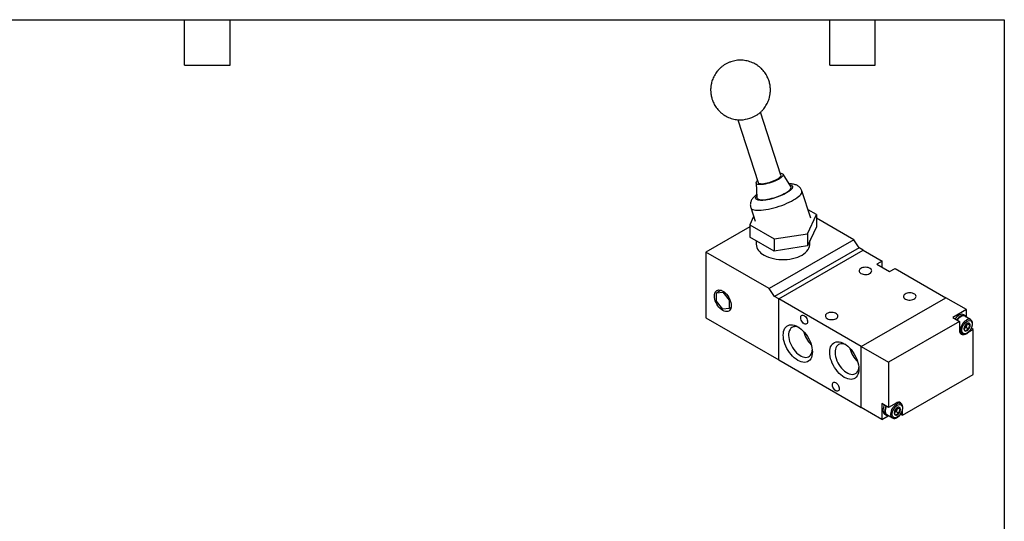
# Model space of a CAD drawing. Header units: millimetres. Extents: x 13 to 546, y 13 to 419.
# Tile 3 of 3: x 217 to 546, y 251 to 419. Entities that reach past the tile are written whole.
import ezdxf

# ---------------------------------------------------------------- set-up
doc = ezdxf.new("R2010")
doc.units = ezdxf.units.MM
doc.header["$LTSCALE"] = 2
doc.layers.add('TEXT', color=140, linetype='Continuous', lineweight=25)

msp = doc.modelspace()

# ---------------------------------------------------------------- linework, layer by layer
for p, q in [((456.866539, 385.589934), (463.759923, 364.539709)), ((471.362649, 367.029398), (464.470956, 388.074461)), ((474.704719, 363.199552), (472.036774, 367.351386)), ((463.02592, 364.400573), (463.330633, 359.474844)), ((481.351004, 352.594371), (478.355625, 361.741315)), ((461.249491, 356.139515), (462.736656, 351.598182)), ((462.208488, 353.21104), (460.890279, 350.371003)), ((480.208796, 347.382742), (483.197381, 353.82155)), ((483.197381, 353.82155), (480.425034, 355.421992)), ((483.197381, 353.82155), (483.197381, 349.738846)), ((495.731907, 345.359583), (483.197381, 352.595611)), ((460.890279, 349.738183), (446.234432, 341.277542)), ((460.890279, 350.371003), (469.055245, 345.657469)), ((460.890279, 350.371003), (460.890279, 346.288299)), ((483.197381, 349.738846), (480.208796, 343.300038)), ((469.055245, 341.574765), (460.890279, 346.288299)), ((469.055245, 345.657469), (480.208796, 347.382742)), ((480.208796, 347.382742), (480.208796, 343.300038)), ((463.04383, 345.045081), (463.04383, 343.930869)), ((495.731907, 345.359583), (467.447636, 329.031421)), ((469.055245, 345.657469), (469.055245, 341.574765)), ((480.208796, 343.300038), (469.055245, 341.574765)), ((497.499674, 342.705991), (469.215403, 326.377829)), ((481.04383, 343.930869), (481.04383, 345.099092)), ((497.499674, 342.705991), (495.731907, 345.359583)), ((498.913888, 341.889583), (497.499674, 342.705991)), ((446.234432, 341.277542), (446.234432, 319.23094)), ((467.447636, 329.031421), (446.234432, 341.277542)), ((470.629616, 325.561421), (498.913888, 341.889583)), ((498.913888, 341.889583), (505.277849, 338.215746)), ((505.277849, 338.215746), (503.439371, 337.154416)), ((503.439371, 337.154416), (507.682012, 334.705192)), ((505.207425, 336.13374), (505.277849, 336.174394)), ((505.277849, 336.174394), (505.277849, 338.215746)), ((505.277849, 336.174394), (505.279017, 336.092411)), ((507.682012, 334.705192), (509.520489, 335.766522)), ((509.520489, 335.766522), (526.491052, 325.969625)), ((451.291472, 328.464506), (449.769966, 327.586159)), ((449.769966, 327.586159), (451.891287, 327.775837)), ((449.769966, 324.757579), (449.769966, 327.586159)), ((452.231889, 327.972462), (451.891287, 327.775837)), ((451.891287, 327.775837), (454.012607, 325.136935)), ((469.215403, 326.377829), (467.447636, 329.031421)), ((470.629616, 325.561421), (469.215403, 326.377829)), ((451.891287, 322.118676), (449.769966, 324.757579)), ((454.275874, 325.288916), (454.012607, 325.136935)), ((454.012607, 325.136935), (454.012607, 322.308354)), ((470.629616, 305.1479), (470.629616, 325.561421)), ((498.206781, 309.641463), (470.629616, 325.561421)), ((498.206781, 309.641463), (526.491052, 325.969625)), ((533.420698, 321.969225), (526.491052, 325.969625)), ((454.012607, 322.308354), (451.891287, 322.118676)), ((454.637193, 322.66892), (454.012607, 322.308354)), ((533.420698, 321.969225), (528.824504, 319.315899)), ((533.011388, 319.954201), (532.445703, 320.280765)), ((534.795587, 318.635538), (532.886398, 319.737689)), ((533.420698, 319.525971), (533.420698, 321.969225)), ((446.234432, 319.23094), (470.629616, 305.1479)), ((531.087246, 318.009646), (507.399169, 304.33481)), ((528.824504, 319.315899), (531.087246, 318.009646)), ((531.087246, 318.009646), (531.087246, 315.151753)), ((533.479057, 316.593664), (533.223902, 315.936028)), ((533.734212, 317.2513), (533.479057, 316.593664)), ((533.734212, 317.2513), (534.645154, 316.725424)), ((531.234151, 314.340831), (532.04581, 313.872269)), ((532.083038, 313.851912), (532.04581, 313.872269)), ((532.713592, 315.641432), (532.612634, 315.58315)), ((532.615737, 315.591216), (532.713592, 315.641432)), ((533.223902, 315.936028), (532.713592, 315.641432)), ((534.134844, 315.410152), (533.223902, 315.936028)), ((534.235029, 314.519307), (535.68344, 315.355457)), ((535.68344, 315.355457), (535.065446, 315.712217)), ((535.68344, 300.249452), (535.68344, 315.355457)), ((498.206781, 309.641463), (507.399169, 304.33481)), ((498.206781, 289.227942), (498.206781, 309.641463)), ((470.629616, 305.1479), (498.206781, 289.227942)), ((507.399169, 304.33481), (507.399169, 289.228805)), ((511.995363, 286.574616), (535.68344, 300.249452)), ((507.399169, 289.228805), (505.136427, 290.535058)), ((505.136427, 290.535058), (505.136427, 285.227542)), ((509.874043, 290.657519), (507.399169, 289.228805)), ((511.461063, 290.46707), (510.649403, 290.935631)), ((505.136427, 285.227542), (498.206781, 289.227942)), ((506.111423, 286.916003), (506.677108, 286.58944)), ((506.802098, 286.805952), (508.711286, 285.703801)), ((509.379068, 287.472963), (509.27811, 287.414682)), ((509.281213, 287.422747), (509.379068, 287.472963)), ((509.889378, 287.767559), (509.379068, 287.472963)), ((510.144533, 288.425195), (509.889378, 287.767559)), ((510.80032, 287.241684), (509.889378, 287.767559)), ((510.399689, 289.082831), (510.144533, 288.425195)), ((510.399689, 289.082831), (511.31063, 288.556956)), ((511.379877, 286.929928), (511.995363, 286.574616)), ((511.995363, 286.574616), (511.995363, 288.242279)), ((505.136427, 285.227542), (507.252514, 286.449133)), ((508.748514, 285.683443), (508.711286, 285.703801))]:
    msp.add_line(p, q)
at = {"flags": 128}
for points in [[(471.139528, 367.71074), (471.330134, 367.687002), (471.657523, 367.608562), (471.897607, 367.491247), (472.04527, 367.337557), (472.097365, 367.150767), (472.052782, 366.934858), (471.912469, 366.694433), (471.679419, 366.434615), (471.358598, 366.160942), (470.956844, 365.879248), (470.48272, 365.595535), (469.94633, 365.31585), (469.359107, 365.046156), (468.733567, 364.792198), (468.083041, 364.559392), (467.421396, 364.352697), (466.762732, 364.17652), (466.121087, 364.034615), (465.510138, 363.930008), (464.942906, 363.864926), (464.43148, 363.840759), (463.98676, 363.858019), (463.618225, 363.916341), (463.33373, 364.01448), (463.139337, 364.150346), (463.039191, 364.321041), (463.035425, 364.522929), (463.128121, 364.751706), (463.315301, 365.002497), (463.536802, 365.221051)], [(463.759923, 364.539709), (463.766297, 364.522058), (463.877368, 364.374873), (464.07915, 364.262398), (464.366674, 364.187404), (464.732859, 364.151737), (465.16869, 364.156276), (465.663434, 364.200908), (466.20491, 364.284534), (466.779784, 364.405096), (467.373902, 364.559625), (467.972633, 364.744316), (468.561236, 364.954621), (469.125217, 365.185361), (469.650688, 365.430856), (470.124712, 365.68506), (470.535615, 365.941713), (470.873281, 366.194497), (471.129394, 366.437187), (471.297649, 366.663807), (471.373902, 366.868776), (471.362649, 367.029398)], [(463.330633, 359.474844), (463.332398, 359.453585), (463.402104, 359.250545), (463.564637, 359.079873), (463.81733, 358.944371), (464.156033, 358.846265), (464.575185, 358.787164), (465.067903, 358.768041), (465.626096, 358.789207), (466.2406, 358.850317), (466.901323, 358.950367), (467.597418, 359.087713), (468.317454, 359.260101), (469.049608, 359.464699), (469.781858, 359.698149), (470.502181, 359.956618), (471.198749, 360.23586), (471.860124, 360.531292), (472.475447, 360.838062), (473.034614, 361.151132), (473.528443, 361.465363), (473.948826, 361.775594), (474.288861, 362.076732), (474.542963, 362.363832), (474.706961, 362.63218), (474.778161, 362.877369), (474.755395, 363.095374), (474.704719, 363.199552)], [(474.316855, 363.803143), (474.332909, 363.801405), (474.862278, 363.629314), (475.1819, 363.354145), (475.250968, 362.983656), (475.05711, 362.538397), (474.868561, 362.298876), (474.620397, 362.048144), (473.987829, 361.545624), (473.221034, 361.060117), (472.315154, 360.580009), (471.236728, 360.094793), (470.026946, 359.634545), (468.750968, 359.231286), (467.487912, 358.912501), (466.890775, 358.791494), (466.315303, 358.69525), (465.293984, 358.583345), (464.459273, 358.568468), (464.459273, 358.568468)], [(461.249491, 356.139515), (461.263832, 356.099801), (461.407352, 355.87071), (461.642852, 355.675251), (461.967752, 355.515566), (462.378491, 355.393404), (462.87057, 355.310104), (463.438597, 355.266579), (464.076349, 355.263304), (464.776839, 355.300317), (465.532391, 355.377212), (466.334728, 355.493146), (467.17506, 355.646849), (468.044179, 355.836637), (468.932563, 356.06043), (469.830479, 356.315777), (470.728089, 356.599881), (471.615559, 356.909627), (472.483165, 357.241624), (473.321402, 357.592233), (474.121085, 357.957612), (474.873454, 358.33376), (475.570266, 358.716554), (476.203884, 359.101801), (476.767369, 359.485279), (477.254546, 359.862788), (477.660077, 360.230192), (477.97952, 360.583464), (478.209374, 360.918735), (478.347121, 361.23233), (478.391252, 361.520815), (478.355625, 361.741315)], [(465.679869, 340.257032), (466.379946, 339.893137), (467.142079, 339.573481), (467.957915, 339.301565), (468.818518, 339.080368), (469.714458, 338.912315), (470.63592, 338.799246), (471.572806, 338.7424), (472.514853, 338.7424), (473.45174, 338.799246), (474.373201, 338.912315), (475.269141, 339.080368), (476.129744, 339.301565), (476.945581, 339.573481), (477.707713, 339.893137), (478.407791, 340.257032), (479.038144, 340.661178), (479.591865, 341.101148), (480.062889, 341.57212), (480.446054, 342.068936), (480.737162, 342.586151), (480.933025, 343.118099), (481.031496, 343.658952), (481.04383, 343.930869)], [(498.13607, 334.092885), (498.490002, 333.928648), (498.896817, 333.812174), (499.337494, 333.748908), (499.791428, 333.741809), (500.237392, 333.791209), (500.654534, 333.894799), (501.023349, 334.047733), (501.326591, 334.242862), (501.550082, 334.471062), (501.68337, 334.721661), (501.720224, 334.982942), (501.658921, 335.242689), (501.502326, 335.488755), (501.257762, 335.709635), (500.936665, 335.895), (500.554049, 336.036184), (500.127804, 336.126584), (499.677861, 336.161974), (499.225259, 336.140698), (498.791161, 336.063752), (498.395866, 335.934734), (498.057856, 335.759676), (497.792936, 335.546764), (497.613495, 335.305953), (497.527922, 335.048503), (497.540219, 334.786453), (497.64981, 334.532055), (497.851572, 334.297206), (498.13607, 334.092885)], [(451.891287, 328.193007), (452.330985, 327.899214), (452.759856, 327.532734), (453.16734, 327.102591), (453.543404, 326.619377), (453.878787, 326.094989), (454.165231, 325.542341), (454.395683, 324.975039), (454.564468, 324.407054), (454.667431, 323.85237), (454.702036, 323.324646), (454.667431, 322.836876), (454.564468, 322.40107), (454.395683, 322.02796), (454.165231, 321.726733), (453.878787, 321.504806), (453.543404, 321.367643), (453.16734, 321.318623), (452.759856, 321.358951), (452.330985, 321.487635), (451.891287, 321.701507), (451.451589, 321.9953), (451.022717, 322.36178), (450.615233, 322.791923), (450.23917, 323.275137), (449.903787, 323.799525), (449.617343, 324.352173), (449.386891, 324.919474), (449.218105, 325.48746), (449.115142, 326.042144), (449.080537, 326.569868), (449.115142, 327.057638), (449.218105, 327.493444), (449.386891, 327.866553), (449.617343, 328.167781), (449.903787, 328.389708), (450.23917, 328.52687), (450.615233, 328.575891), (451.022717, 328.535563), (451.451589, 328.406878), (451.891287, 328.193007)], [(512.985313, 325.5206), (513.339244, 325.356363), (513.74606, 325.239888), (514.186737, 325.176623), (514.64067, 325.169524), (515.086634, 325.218924), (515.503776, 325.322513), (515.872591, 325.475448), (516.175833, 325.670577), (516.399324, 325.898776), (516.532612, 326.149376), (516.569467, 326.410657), (516.508163, 326.670404), (516.351568, 326.91647), (516.107005, 327.13735), (515.785908, 327.322715), (515.403291, 327.463899), (514.977046, 327.554299), (514.527103, 327.589688), (514.074502, 327.568413), (513.640404, 327.491467), (513.245108, 327.362449), (512.907098, 327.187391), (512.642179, 326.974478), (512.462737, 326.733667), (512.377164, 326.476218), (512.389461, 326.214168), (512.499053, 325.95977), (512.700814, 325.724921), (512.985313, 325.5206)], [(479.114898, 317.274328), (478.824745, 317.484157), (478.552823, 317.765458), (478.316219, 318.100554), (478.129798, 318.468391), (478.005275, 318.845855), (477.950474, 319.20923), (477.968837, 319.535684), (478.059212, 319.804703), (478.21592, 319.999385), (478.429113, 320.107497), (478.685397, 320.122246), (478.968668, 320.042705), (479.261127, 319.873872), (479.544398, 319.626355), (479.800682, 319.315707), (480.013876, 318.961448), (480.170583, 318.585835), (480.260958, 318.212471), (480.279322, 317.864815), (480.22452, 317.564712), (480.099997, 317.331019), (479.913577, 317.178419), (479.676972, 317.1165), (479.405051, 317.149154), (479.114898, 317.274328)], [(486.822362, 318.989335), (487.176293, 318.825098), (487.583109, 318.708623), (488.023786, 318.645358), (488.477719, 318.638259), (488.923683, 318.687659), (489.340825, 318.791248), (489.70964, 318.944183), (490.012882, 319.139312), (490.236373, 319.367512), (490.369662, 319.618111), (490.406516, 319.879392), (490.345212, 320.139139), (490.188618, 320.385205), (489.944054, 320.606085), (489.622957, 320.79145), (489.24034, 320.932634), (488.814095, 321.023034), (488.364153, 321.058424), (487.911551, 321.037148), (487.477453, 320.960202), (487.082157, 320.831184), (486.744147, 320.656126), (486.479228, 320.443214), (486.299786, 320.202403), (486.214213, 319.944953), (486.22651, 319.682903), (486.336102, 319.428505), (486.537863, 319.193656), (486.822362, 318.989335)], [(532.445703, 320.280765), (532.224206, 320.375453), (531.891379, 320.421287), (531.526352, 320.373859), (531.141555, 320.234784), (530.750094, 320.008798), (530.365298, 319.703597), (530.000271, 319.329573), (529.667444, 318.899465), (529.633128, 318.84909)], [(533.485926, 319.391589), (533.315093, 319.686801), (533.079185, 319.911354), (532.789891, 320.048889), (532.457064, 320.094723), (532.092037, 320.047295), (531.707241, 319.90822), (531.315779, 319.682235), (530.930983, 319.377033), (530.565956, 319.00301), (530.233129, 318.572902), (530.198813, 318.522527)], [(476.993577, 316.253453), (477.58168, 315.872869), (478.161207, 315.415677), (478.723708, 314.888543), (479.260979, 314.299154), (479.765186, 313.656105), (480.228977, 312.968772), (480.645589, 312.24718), (481.008946, 311.50185), (481.31375, 310.74365), (481.555556, 309.983637), (481.730838, 309.232894), (481.83704, 308.502369), (481.872614, 307.802713), (481.83704, 307.14413), (481.730838, 306.536223), (481.555556, 305.987856), (481.31375, 305.507027), (481.008946, 305.100747), (480.645589, 304.774939), (480.228977, 304.534356), (479.765186, 304.382506), (479.260979, 304.321602), (478.723708, 304.352533), (478.161207, 304.474849), (477.58168, 304.686764), (476.993577, 304.985189), (476.405474, 305.365773), (475.825947, 305.822965), (475.263447, 306.350099), (474.726176, 306.939488), (474.221969, 307.582537), (473.758177, 308.26987), (473.341566, 308.991462), (472.978209, 309.736792), (472.673405, 310.494992), (472.431599, 311.255005), (472.256316, 312.005748), (472.150114, 312.736273), (472.114541, 313.435929), (472.150114, 314.094512), (472.256316, 314.702419), (472.431599, 315.250786), (472.673405, 315.731615), (472.978209, 316.137895), (473.341566, 316.463703), (473.758177, 316.704286), (474.221969, 316.856136), (474.726176, 316.91704), (475.263447, 316.886109), (475.825947, 316.763793), (476.405474, 316.551878), (476.993577, 316.253453)], [(532.04581, 313.872269), (531.95111, 313.935047), (531.736674, 314.158994), (531.583103, 314.458656), (531.495947, 314.823203), (531.478357, 315.239459), (531.530968, 315.69238), (531.651879, 316.165595), (531.83672, 316.642003), (532.07881, 317.104383), (532.369399, 317.536025), (532.697985, 317.921328), (533.052691, 318.246366), (533.420698, 318.499391)], [(534.667823, 316.728931), (534.632556, 317.017905), (534.52916, 317.246468), (534.364681, 317.399044), (534.150327, 317.465235), (533.900706, 317.44053), (533.632831, 317.326613), (533.364955, 317.131248), (533.115334, 316.867747), (532.900981, 316.554068), (532.736501, 316.211588), (532.633105, 315.863646), (532.597838, 315.533954), (532.633105, 315.24498), (532.736501, 315.016417), (532.900981, 314.863841), (533.115334, 314.79765), (533.364955, 314.822355), (533.632831, 314.936272), (533.900706, 315.131638), (534.150327, 315.395138), (534.364681, 315.708817), (534.52916, 316.051297), (534.632556, 316.399239), (534.667823, 316.728931)], [(477.461998, 315.957013), (477.352432, 316.005028), (476.830296, 316.183897), (476.326964, 316.272639), (475.851418, 316.269672), (475.412145, 316.175047), (475.016984, 315.990453), (474.672985, 315.719185), (474.386288, 315.366084), (474.162008, 314.937449), (474.004149, 314.440931), (473.915527, 313.88539), (473.897723, 313.280739), (473.951055, 312.637769), (474.074572, 311.967952), (474.266069, 311.283243), (474.522129, 310.595859), (474.838183, 309.918068), (475.20859, 309.261964), (475.626741, 308.639255), (476.085174, 308.061054), (476.575708, 307.537679), (477.08959, 307.07847), (477.617648, 306.69162), (478.150461, 306.384034), (478.67852, 306.1612), (479.192401, 306.027094), (479.682935, 305.984111), (480.141368, 306.033016), (480.559519, 306.172938), (480.929927, 306.401379), (481.245981, 306.714262), (481.502041, 307.106005), (481.693538, 307.569617), (481.817055, 308.096824), (481.850152, 308.355684)], [(531.087246, 315.151753), (531.128007, 314.697386), (531.248722, 314.307541), (531.444753, 313.9972), (531.708566, 313.778289), (532.030024, 313.65922), (532.396772, 313.64457), (532.62047, 313.683259)], [(492.549927, 310.539127), (493.138029, 310.158543), (493.717556, 309.701351), (494.280057, 309.174217), (494.817328, 308.584828), (495.321535, 307.941779), (495.785326, 307.254447), (496.201938, 306.532854), (496.565295, 305.787524), (496.870099, 305.029324), (497.111905, 304.269311), (497.287187, 303.518568), (497.39339, 302.788043), (497.428963, 302.088387), (497.39339, 301.429804), (497.287187, 300.821897), (497.111905, 300.27353), (496.870099, 299.792701), (496.565295, 299.386421), (496.201938, 299.060613), (495.785326, 298.82003), (495.321535, 298.66818), (494.817328, 298.607276), (494.280057, 298.638208), (493.717556, 298.760523), (493.138029, 298.972438), (492.549927, 299.270863), (491.961824, 299.651447), (491.382297, 300.108639), (490.819796, 300.635773), (490.282525, 301.225162), (489.778318, 301.868211), (489.314527, 302.555544), (488.897915, 303.277136), (488.534558, 304.022466), (488.229754, 304.780666), (487.987948, 305.540679), (487.812666, 306.291422), (487.706463, 307.021947), (487.67089, 307.721603), (487.706463, 308.380186), (487.812666, 308.988093), (487.987948, 309.53646), (488.229754, 310.017289), (488.534558, 310.423569), (488.897915, 310.749377), (489.314527, 310.98996), (489.778318, 311.14181), (490.282525, 311.202714), (490.819796, 311.171783), (491.382297, 311.049467), (491.961824, 310.837552), (492.549927, 310.539127)], [(493.018348, 310.242687), (492.908781, 310.290702), (492.386645, 310.469571), (491.883313, 310.558313), (491.407768, 310.555346), (490.968495, 310.460721), (490.573333, 310.276127), (490.229334, 310.004859), (489.942637, 309.651758), (489.718358, 309.223123), (489.560498, 308.726605), (489.471876, 308.171064), (489.454072, 307.566413), (489.507404, 306.923443), (489.630921, 306.253626), (489.822418, 305.568917), (490.078478, 304.881533), (490.394532, 304.203742), (490.764939, 303.547638), (491.18309, 302.924929), (491.641523, 302.346728), (492.132057, 301.823353), (492.645939, 301.364144), (493.173998, 300.977294), (493.70681, 300.669708), (494.234869, 300.446874), (494.748751, 300.312768), (495.239285, 300.269785), (495.697718, 300.31869), (496.115869, 300.458612), (496.486276, 300.687053), (496.80233, 300.999936), (497.05839, 301.391679), (497.249887, 301.855291), (497.373404, 302.382498), (497.406502, 302.641358)], [(489.721499, 294.820451), (489.431346, 295.03028), (489.159425, 295.31158), (488.92282, 295.646677), (488.7364, 296.014513), (488.611877, 296.391978), (488.557075, 296.755353), (488.575439, 297.081807), (488.665814, 297.350826), (488.822521, 297.545508), (489.035715, 297.65362), (489.291999, 297.668369), (489.57527, 297.588828), (489.867729, 297.419995), (490.151, 297.172478), (490.407284, 296.86183), (490.620477, 296.50757), (490.777185, 296.131958), (490.86756, 295.758594), (490.885923, 295.410938), (490.831122, 295.110835), (490.706599, 294.877142), (490.520178, 294.724541), (490.283574, 294.662623), (490.011652, 294.695276), (489.721499, 294.820451)], [(505.945035, 290.068258), (505.807718, 289.762523), (505.633229, 289.257138), (505.5261, 288.760506), (505.489981, 288.289537), (505.5261, 287.860272), (505.633229, 287.487327), (505.807718, 287.183403), (506.043626, 286.95885), (506.111423, 286.916003)], [(508.711286, 285.703801), (508.616587, 285.766579), (508.402151, 285.990525), (508.248579, 286.290187), (508.161424, 286.654734), (508.143834, 287.07099), (508.196445, 287.523911), (508.317356, 287.997127), (508.502196, 288.473534), (508.744286, 288.935915), (509.034875, 289.367557), (509.363461, 289.75286), (509.718167, 290.077898), (510.086175, 290.330923)], [(511.919065, 290.039531), (511.833887, 290.276721), (511.637856, 290.587062), (511.374043, 290.805973), (511.052585, 290.925041), (510.685837, 290.939691), (510.287892, 290.84936), (509.874043, 290.657519)], [(506.510721, 289.741695), (506.373403, 289.43596), (506.198914, 288.930575), (506.091786, 288.433942), (506.055666, 287.962974), (506.091786, 287.533709), (506.198914, 287.160764), (506.373403, 286.85684), (506.609312, 286.632287), (506.898605, 286.494752), (507.231433, 286.448918), (507.401626, 286.459852)], [(506.636687, 289.668976), (506.593008, 289.575685), (506.408167, 289.099278), (506.287256, 288.626062), (506.234645, 288.173141), (506.252235, 287.756885), (506.339391, 287.392338), (506.492962, 287.092676), (506.707398, 286.86873), (506.802098, 286.805952)], [(511.333299, 288.560462), (511.298032, 288.849436), (511.194636, 289.078), (511.030157, 289.230575), (510.815803, 289.296767), (510.566182, 289.272062), (510.298307, 289.158145), (510.030431, 288.962779), (509.780811, 288.699278), (509.566457, 288.385599), (509.401977, 288.043119), (509.298581, 287.695178), (509.263315, 287.365486), (509.298581, 287.076512), (509.401977, 286.847949), (509.566457, 286.695373), (509.780811, 286.629182), (510.030431, 286.653886), (510.298307, 286.767803), (510.566182, 286.963169), (510.815803, 287.22667), (511.030157, 287.540349), (511.194636, 287.882829), (511.298032, 288.230771), (511.333299, 288.560462)]]:
    msp.add_lwpolyline(points, dxfattribs=at)
for centre, radius, start, end in [((457.267232, 397.218482), 11.705314, 273.51179064, 302.77127501), ((467.501491, 344.346696), 4.477014, 185.32933919, 245.99080176), ((532.314658, 318.501181), 1.362292, 65.18496645, 126.12549198), ((533.534072, 316.330276), 3.846029, 121.72771106, 146.55778196), ((531.678912, 317.256956), 1.918457, 302.63797059, 339.77288621), ((534.220799, 317.4377), 1.329417, 64.83443948, 127.00201501), ((532.056378, 317.184192), 1.54037, 337.45754817, 1.62766788), ((487.616029, 316.751532), 8.956302, 193.17788823, 226.81673524), ((503.173816, 311.038036), 8.956854, 193.19244617, 226.8021773), ((510.886275, 289.269231), 1.329417, 64.83443948, 127.00201501), ((508.344388, 289.088487), 1.918457, 302.63797059, 339.77288621), ((508.721854, 289.015724), 1.54037, 337.45754817, 1.62766788)]:
    msp.add_arc(centre, radius, start, end)
for points, knots in [([(467.811701, 395.145905), (467.815726, 395.467386), (467.821382, 395.919271), (467.767923, 396.585876), (467.69453, 397.155119), (467.560519, 397.829984), (467.369052, 398.531951), (467.11202, 399.255175), (466.78686, 399.983573), (466.391989, 400.704734), (465.927444, 401.407272), (465.394591, 402.080801), (464.796013, 402.715794), (464.135377, 403.303549), (463.417295, 403.836189), (462.647205, 404.30667), (461.831236, 404.708789), (460.976101, 405.037188), (460.088978, 405.287351), (459.177417, 405.455591), (458.249237, 405.539035), (457.312444, 405.535592), (456.375141, 405.443919), (455.445451, 405.263369), (454.531444, 404.993914), (453.641067, 404.636045), (452.782092, 404.190639), (451.991052, 403.67752), (451.273072, 403.110565), (450.630801, 402.504114), (450.045737, 401.844924), (449.522747, 401.139479), (449.066384, 400.395798), (448.681138, 399.62509), (448.372448, 398.847907), (448.150317, 398.119242), (448.00365, 397.476078), (447.902693, 396.867581), (447.848036, 396.359398), (447.831977, 396.029109), (447.826749, 395.921578)], [0, 0, 0, 0, 0.03068477, 0.0431316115, 0.0638478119, 0.085477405, 0.1088018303, 0.1332898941, 0.158722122, 0.1849173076, 0.2117389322, 0.2390795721, 0.2668532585, 0.2949905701, 0.323435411, 0.3521427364, 0.3810768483, 0.4102100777, 0.4395217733, 0.4689975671, 0.4986289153, 0.528412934, 0.5583525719, 0.5884571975, 0.6187437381, 0.649238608, 0.6799808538, 0.7110273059, 0.7391602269, 0.7672572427, 0.7952964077, 0.8232432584, 0.8510339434, 0.8785379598, 0.905445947, 0.930818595, 0.951226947, 0.9684145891, 0.9897168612, 1, 1, 1, 1]), ([(447.826749, 395.921578), (447.822724, 395.600097), (447.817068, 395.148212), (447.870527, 394.481607), (447.94392, 393.912365), (448.077931, 393.2375), (448.269398, 392.535533), (448.52643, 391.812309), (448.85159, 391.083911), (449.246461, 390.36275), (449.711006, 389.660211), (450.243859, 388.986682), (450.842436, 388.35169), (451.503073, 387.763935), (452.221155, 387.231292), (452.991245, 386.760824), (453.807214, 386.358655), (454.662347, 386.030443), (455.549479, 385.779576), (456.461006, 385.613986), (457.285976, 385.530971), (457.804579, 385.541215), (458.012864, 385.545329)], [0, 0, 0, 0, 0.0591778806, 0.083182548, 0.1231352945, 0.1648495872, 0.209832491, 0.2570595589, 0.306107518, 0.3566268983, 0.4083544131, 0.4610828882, 0.5146465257, 0.5689114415, 0.6237694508, 0.6791336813, 0.7349352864, 0.7911209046, 0.8476507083, 0.9044969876, 0.9616432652, 1, 1, 1, 1]), ([(463.580368, 387.365375), (463.608238, 387.383285), (463.883908, 387.560433), (464.362322, 387.961482), (465.008465, 388.56215), (465.592495, 389.222885), (466.115761, 389.927917), (466.57205, 390.671709), (466.957316, 391.442387), (467.266001, 392.219578), (467.488133, 392.948241), (467.6348, 393.591405), (467.735757, 394.199902), (467.790413, 394.708085), (467.806473, 395.038374), (467.811701, 395.145905)], [0, 0, 0, 0, 0.010830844, 0.1071313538, 0.2033089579, 0.2992885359, 0.3949521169, 0.490081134, 0.5842288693, 0.6763363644, 0.7631883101, 0.8330472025, 0.8918814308, 0.9648002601, 1, 1, 1, 1]), ([(478.352874, 361.736219), (478.348374, 361.754428), (478.302735, 361.939101), (478.134716, 362.270755), (477.846676, 362.711314), (477.485579, 363.086052), (477.079503, 363.395057), (476.633817, 363.642595), (476.12921, 363.840098), (475.559456, 363.985864), (474.945206, 364.069051), (474.463021, 364.101451), (474.186584, 364.096022), (474.129374, 364.094898)], [0, 0, 0, 0, 0.0098481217, 0.0998804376, 0.1924367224, 0.2890218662, 0.3802542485, 0.4773351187, 0.5844421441, 0.7067892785, 0.8416920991, 0.9672372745, 1, 1, 1, 1]), ([(463.264738, 360.540056), (463.250807, 360.530361), (463.076599, 360.409125), (462.773232, 360.161161), (462.356319, 359.78586), (461.984912, 359.38053), (461.668648, 358.951148), (461.419111, 358.505548), (461.237678, 358.045601), (461.124701, 357.568434), (461.087539, 357.076534), (461.121771, 356.592473), (461.210906, 356.286175), (461.253235, 356.14072)], [0, 0, 0, 0, 0.0096764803, 0.1210076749, 0.2359668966, 0.3528777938, 0.4629508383, 0.5629976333, 0.6559549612, 0.7452130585, 0.833019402, 0.9207043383, 1, 1, 1, 1]), ([(464.459273, 358.568468), (464.220132, 358.58694), (463.727526, 358.624989), (463.206683, 358.802704), (462.884981, 359.076623), (462.813509, 359.446988), (462.985137, 359.821005), (463.172656, 360.075731), (463.271522, 360.174354), (463.28644, 360.189236)], [0, 0, 0, 0, 0.1647637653, 0.3393968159, 0.5212900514, 0.7070433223, 0.8927965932, 0.9838234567, 1, 1, 1, 1]), ([(533.632831, 314.130918), (532.676687, 313.578947), (531.900419, 314.027223), (531.900419, 316.235462), (532.676687, 317.579997), (533.632831, 318.131968)], [0, 0, 0, 0, 0.5, 0.5, 1, 1, 1, 1]), ([(533.114223, 316.862313), (532.982792, 316.675325), (532.867492, 316.475088), (532.693729, 316.027928), (532.639173, 315.789874), (532.603912, 315.547041)], [0, 0, 0, 0, 0.5, 0.5, 1, 1, 1, 1]), ([(534.134844, 317.451504), (533.919985, 317.383039), (533.719762, 317.303031), (533.371413, 317.101934), (533.232821, 316.986348), (533.114223, 316.862313)], [0, 0, 0, 0, 0.5, 0.5, 1, 1, 1, 1]), ([(533.632831, 318.131968), (534.588974, 318.683938), (535.365242, 318.235662), (535.365242, 316.027423), (534.588974, 314.682888), (533.632831, 314.130918)], [0, 0, 0, 0, 0.5, 0.5, 1, 1, 1, 1]), ([(534.645154, 316.725424), (534.513723, 316.871751), (534.398423, 317.009821), (534.22466, 317.256868), (534.170104, 317.360608), (534.134844, 317.451504)], [0, 0, 0, 0, 0.5, 0.5, 1, 1, 1, 1]), ([(534.134844, 315.410153), (534.17006, 315.652683), (534.223905, 315.888398), (534.397227, 316.335813), (534.513559, 316.538204), (534.645154, 316.725424)], [0, 0, 0, 0, 0.5, 0.5, 1, 1, 1, 1]), ([(534.905613, 315.396681), (534.984005, 315.542342), (535.09417, 315.74704), (535.221641, 316.059311), (535.313029, 316.325539), (535.392369, 316.639028), (535.442953, 316.958491), (535.459439, 317.278339), (535.437434, 317.58875), (535.373241, 317.882023), (535.264124, 318.152642), (535.103292, 318.388541), (534.939024, 318.555973), (534.815921, 318.615638), (534.7786, 318.633727)], [0, 0, 0, 0, 0.1170225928, 0.164452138, 0.2424899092, 0.3223923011, 0.407073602, 0.4943742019, 0.5836623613, 0.6745311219, 0.7668076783, 0.8607962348, 0.9577981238, 1, 1, 1, 1]), ([(532.095862, 313.856602), (532.136939, 313.832876), (532.264306, 313.759311), (532.515781, 313.713777), (532.830225, 313.717226), (533.153562, 313.793667), (533.471786, 313.92977), (533.775007, 314.115232), (534.059732, 314.340192), (534.302047, 314.57602), (534.507679, 314.812762), (534.707923, 315.074036), (534.832111, 315.276721), (534.905613, 315.396681)], [0, 0, 0, 0, 0.0493921, 0.1531519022, 0.2585188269, 0.3642043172, 0.4681220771, 0.5686818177, 0.6639922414, 0.7585741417, 0.8278665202, 0.8981214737, 1, 1, 1, 1]), ([(532.603912, 315.547041), (532.639129, 315.456257), (532.692974, 315.353665), (532.866295, 315.106873), (532.982628, 314.96747), (533.114223, 314.820961)], [0, 0, 0, 0, 0.5, 0.5, 1, 1, 1, 1]), ([(533.114223, 314.820961), (533.232821, 314.944996), (533.371413, 315.060582), (533.719762, 315.261679), (533.919985, 315.341687), (534.134844, 315.410152)], [0, 0, 0, 0, 0.5, 0.5, 1, 1, 1, 1]), ([(510.298307, 289.963499), (511.254451, 290.515469), (512.030718, 290.067194), (512.030718, 287.858954), (511.254451, 286.514419), (510.298307, 285.962449)], [0, 0, 0, 0, 0.5, 0.5, 1, 1, 1, 1]), ([(511.571089, 287.228213), (511.649481, 287.373874), (511.759646, 287.578572), (511.887117, 287.890842), (511.978505, 288.157071), (512.057845, 288.47056), (512.10843, 288.790023), (512.124915, 289.109871), (512.102911, 289.420282), (512.038717, 289.713555), (511.929601, 289.984173), (511.768768, 290.220072), (511.6045, 290.387504), (511.481397, 290.44717), (511.444077, 290.465259)], [0, 0, 0, 0, 0.1170225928, 0.164452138, 0.2424899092, 0.3223923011, 0.407073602, 0.4943742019, 0.5836623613, 0.6745311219, 0.7668076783, 0.8607962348, 0.9577981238, 1, 1, 1, 1]), ([(510.298307, 285.962449), (509.342163, 285.410479), (508.565895, 285.858754), (508.565895, 288.066994), (509.342163, 289.411529), (510.298307, 289.963499)], [0, 0, 0, 0, 0.5, 0.5, 1, 1, 1, 1]), ([(508.761338, 285.688133), (508.802415, 285.664408), (508.929782, 285.590843), (509.181257, 285.545308), (509.495701, 285.548757), (509.819038, 285.625198), (510.137262, 285.761301), (510.440483, 285.946764), (510.725208, 286.171724), (510.967523, 286.407551), (511.173155, 286.644294), (511.373399, 286.905567), (511.497587, 287.108252), (511.571089, 287.228213)], [0, 0, 0, 0, 0.0493921, 0.1531519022, 0.2585188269, 0.3642043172, 0.4681220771, 0.5686818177, 0.6639922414, 0.7585741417, 0.8278665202, 0.8981214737, 1, 1, 1, 1]), ([(509.779699, 288.693844), (509.648268, 288.506857), (509.532968, 288.306619), (509.359205, 287.85946), (509.304649, 287.621406), (509.269389, 287.378572)], [0, 0, 0, 0, 0.5, 0.5, 1, 1, 1, 1]), ([(509.269389, 287.378572), (509.304606, 287.287789), (509.358451, 287.185196), (509.531772, 286.938404), (509.648104, 286.799002), (509.779699, 286.652492)], [0, 0, 0, 0, 0.5, 0.5, 1, 1, 1, 1]), ([(510.80032, 289.283036), (510.585461, 289.214571), (510.385238, 289.134563), (510.03689, 288.933465), (509.898297, 288.81788), (509.779699, 288.693844)], [0, 0, 0, 0, 0.5, 0.5, 1, 1, 1, 1]), ([(509.779699, 286.652492), (509.898297, 286.776528), (510.03689, 286.892113), (510.385239, 287.093211), (510.585461, 287.173219), (510.80032, 287.241684)], [0, 0, 0, 0, 0.5, 0.5, 1, 1, 1, 1]), ([(511.31063, 288.556956), (511.179199, 288.703283), (511.063899, 288.841352), (510.890136, 289.088399), (510.835581, 289.192139), (510.80032, 289.283036)], [0, 0, 0, 0, 0.5, 0.5, 1, 1, 1, 1]), ([(510.80032, 287.241684), (510.835537, 287.484215), (510.889382, 287.719929), (511.062703, 288.167344), (511.179035, 288.369735), (511.31063, 288.556956)], [0, 0, 0, 0, 0.5, 0.5, 1, 1, 1, 1])]:
    msp.add_open_spline(points, degree=3, knots=knots)
at = {"layer": 'TEXT'}
for p, q in [((12.7, 419.1), (546.1, 419.1)), ((271.78, 403.86), (271.78, 419.1)), ((287.02, 403.86), (287.02, 419.1)), ((487.68, 403.86), (487.68, 419.1)), ((502.92, 403.86), (502.92, 419.1)), ((546.1, 419.1), (546.1, 12.7)), ((271.78, 403.86), (287.02, 403.86)), ((487.68, 403.86), (502.92, 403.86))]:
    msp.add_line(p, q, dxfattribs=at)

doc.saveas('drawing.dxf')
